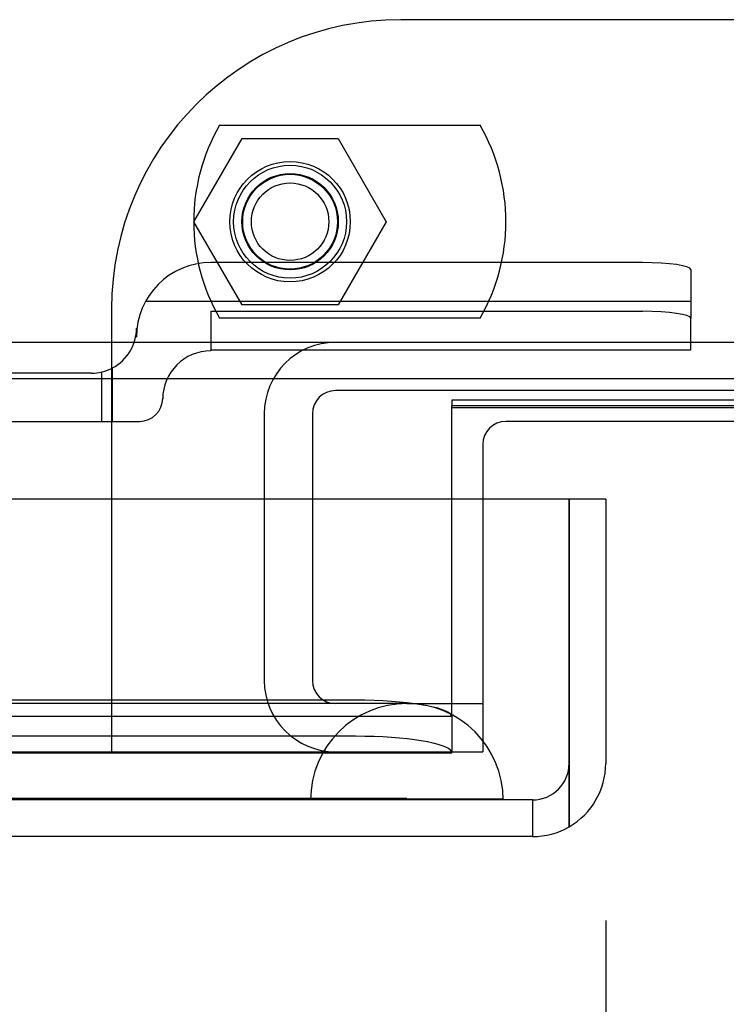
# Model space of a CAD drawing. Header units: inches. Extents: x 1 to 359, y -2 to 239.
# Tile 65 of 82: x 106.88 to 108.71, y 206.14 to 208.69. Entities that reach past the tile are written whole.
import ezdxf
from ezdxf.enums import TextEntityAlignment as Align
from ezdxf.lldxf.tags import DXFTag

# ---------------------------------------------------------------- set-up
doc = ezdxf.new("R2010")
doc.units = ezdxf.units.IN
doc.header["$MEASUREMENT"] = 0
for name, color, linetype in [('COM70098', 7, 'Continuous'), ('COM70220', 7, 'Continuous'), ('COM70739-9', 7, 'Continuous'), ('COM70838', 7, 'Continuous'), ('COM71195-6', 7, 'Continuous'), ('COM71298-1', 7, 'Continuous'), ('COM71299-1', 7, 'Continuous'), ('Default', 7, 'Continuous'), ('GSK87756', 7, 'Continuous'), ('NTS86070', 7, 'Continuous'), ('SCC180005', 7, 'Continuous')]:
    doc.layers.add(name, color=color, linetype=linetype)
doc.styles.add('SEACAD_Times_New_Roman', font='times.ttf')
tags = doc.linetypes.add('HIDDEN2', pattern=[0.1875, 0.125, -0.0625]).pattern_tags.tags
tags[6:7] = [DXFTag(74, 4), DXFTag(75, 0), DXFTag(340, '0'), DXFTag(46, 0.0), DXFTag(50, 0.0), DXFTag(44, 0.0), DXFTag(45, 0.0)]
tags[4:5] = [DXFTag(74, 4), DXFTag(75, 0), DXFTag(340, '0'), DXFTag(46, 0.0), DXFTag(50, 0.0), DXFTag(44, 0.0), DXFTag(45, 0.0)]
doc.dimstyles.new('HAMMOND_(STH_-_300x200)', dxfattribs={"dimtxt": 1.5, "dimasz": 1.875, "dimexe": 0.75, "dimexo": 0.75, "dimgap": 0.375, "dimtad": 0, "dimtih": 1, "dimtoh": 1, "dimzin": 0, "dimdsep": 46, "dimtxsty": 'SEACAD_Times_New_Roman', "dimblk1": '_SE_FILLED', "dimblk2": '_SE_FILLED', "dimsah": 1, "dimcen": 0.75, "dimadec": 0, "dimazin": 0, "dimtfac": 0.8, "dimtofl": 0, "dimtmove": 0, "dimatfit": 3, "dimfxl": 1, "dimtolj": 1, "dimtzin": 0, "dimarcsym": 0})

# ---------------------------------------------------------------- blocks, each defined once
blk = doc.blocks.new('SE3')
at = {"layer": 'COM70098', "color": 7, "linetype": 'HIDDEN2'}
for p, q in [((111.3664, 208.692), (107.8664, 208.692)), ((107.1164, 207.942), (107.1164, 206.793)), ((108.0794, 207.448), (108.0794, 206.793)), ((107.1164, 206.793), (108.0794, 206.793))]:
    blk.add_line(p, q, dxfattribs=at)
at = {"layer": 'COM70098', "color": 7, "linetype": 'Continuous'}
for p, q in [((111.0934, 207.65), (108.1394, 207.65)), ((108.0794, 207.59), (108.0794, 207.448))]:
    blk.add_line(p, q, dxfattribs=at)
at = {"layer": 'COM70098', "color": 7, "linetype": 'HIDDEN2'}
blk.add_circle((107.5794, 208.168), 0.1562, dxfattribs=at)
blk.add_arc((107.8664, 207.942), 0.75, 90, 180, dxfattribs=at)
at = {"layer": 'COM70098', "color": 7, "linetype": 'Continuous'}
blk.add_arc((108.1394, 207.59), 0.06, 90, 180, dxfattribs=at)
at = {"layer": 'COM70220', "color": 7, "linetype": 'HIDDEN2'}
for p, q in [((107.6324, 206.918), (87.1644, 206.918)), ((107.8824, 206.918), (107.6324, 206.918)), ((107.6324, 206.672), (87.1644, 206.672)), ((107.6324, 206.67), (87.1644, 206.67)), ((107.8824, 206.672), (107.6324, 206.672)), ((108.1314, 206.67), (107.6324, 206.67)), ((107.6334, 206.67), (107.8824, 206.672)), ((107.6334, 206.669), (107.6334, 206.67)), ((107.8824, 206.672), (108.1314, 206.67)), ((108.1314, 206.67), (108.1314, 206.669)), ((107.6324, 206.669), (87.1644, 206.669)), ((108.1314, 206.669), (107.6324, 206.669))]:
    blk.add_line(p, q, dxfattribs=at)
blk.add_arc((107.8824, 206.668), 0.25, 0, 180, dxfattribs=at)
at = {"layer": 'COM70739-9', "color": 7, "linetype": 'HIDDEN2'}
for p, q in [((111.5354, 207.73), (107.6974, 207.73)), ((107.5124, 207.67), (107.5124, 206.978)), ((107.6374, 207.67), (107.6374, 206.978)), ((107.8824, 206.918), (108.0794, 206.918))]:
    blk.add_line(p, q, dxfattribs=at)
for centre, radius, start, end in [((107.6974, 207.67), 0.185, 90, 180), ((107.6974, 207.67), 0.06, 90, 180), ((107.6974, 206.978), 0.185, 180, 270), ((107.6974, 206.978), 0.06, 180, 270)]:
    blk.add_arc(centre, radius, start, end, dxfattribs=at)
at = {"layer": 'COM70838', "color": 7, "linetype": 'HIDDEN2'}
for p, q in [((108.4939, 208.0619), (107.3739, 208.0619)), ((108.6189, 208.0437), (108.6189, 207.9174)), ((107.2048, 207.9619), (108.6189, 207.9619)), ((107.3739, 207.9356), (108.4939, 207.9356)), ((107.3739, 207.9356), (107.3739, 207.833)), ((108.6189, 207.8356), (108.6189, 207.9174)), ((107.1809, 207.8689), (107.1809, 207.892)), ((107.3739, 207.8356), (108.6189, 207.8356)), ((107.0639, 207.775), (106.4055, 207.775)), ((107.0913, 207.65), (107.0913, 207.7782)), ((107.1189, 207.65), (107.1189, 207.7887)), ((107.2489, 207.71), (107.2489, 207.708)), ((106.4055, 207.65), (107.1189, 207.65)), ((107.1189, 207.65), (107.1889, 207.65))]:
    blk.add_line(p, q, dxfattribs=at)
for centre, radius, start, end in [((107.3739, 207.8689), 0.193, 90, 180), ((107.0639, 207.892), 0.117, 298.0398, 0), ((107.3739, 207.708), 0.125, 90, 180), ((107.0639, 207.892), 0.117, 270, 298.0398), ((107.1889, 207.71), 0.06, 270, 0)]:
    blk.add_arc(centre, radius, start, end, dxfattribs=at)
for centre, major_axis, start_param, end_param in [((108.4939, 208.0437), (-0.125, 0), 3.141593, 4.712389), ((108.4939, 207.9174), (0.125, 0), 0, 1.570796)]:
    blk.add_ellipse(centre, major_axis=major_axis, ratio=0.145455, start_param=start_param, end_param=end_param, dxfattribs=at)
at = {"layer": 'COM71195-6', "color": 7, "linetype": 'Continuous'}
for p, q in [((108.3033, 207.448), (86.4935, 207.448)), ((108.3033, 206.763), (108.3033, 207.448)), ((108.3984, 207.448), (108.3034, 207.448)), ((108.3034, 207.448), (108.3034, 206.763)), ((108.3984, 207.448), (108.3984, 206.763)), ((108.3033, 206.763), (108.3033, 206.5984)), ((108.3034, 206.5984), (108.3034, 206.763)), ((108.2084, 206.573), (86.5884, 206.573))]:
    blk.add_line(p, q, dxfattribs=at)
at = {"layer": 'COM71195-6', "color": 7, "linetype": 'HIDDEN2'}
for q in [(86.5884, 206.668), (108.2084, 206.573)]:
    blk.add_line((108.2084, 206.668), q, dxfattribs=at)
blk.add_arc((108.2084, 206.763), 0.095, 270, 0, dxfattribs=at)
at = {"layer": 'COM71195-6', "color": 7, "linetype": 'Continuous'}
for start, end in [(300, 0), (270, 300)]:
    blk.add_arc((108.2084, 206.763), 0.19, start, end, dxfattribs=at)
at = {"layer": 'COM71195-6', "color": 7, "linetype": 'HIDDEN2'}
blk.add_ellipse((108.2084, 206.763), major_axis=(0, 0.095), ratio=0.999171, start_param=3.141593, end_param=4.712389, dxfattribs=at)
at = {"layer": 'COM71195-6', "color": 7, "linetype": 'Continuous'}
blk.add_ellipse((108.2084, 206.763), major_axis=(0, 0.19), ratio=0.999171, start_param=3.141593, end_param=3.665191, dxfattribs=at)
at = {"layer": 'COM71298-1', "color": 7, "linetype": 'HIDDEN2'}
for p, q in [((133.5514, 207.855), (85.6814, 207.855)), ((107.9994, 206.9337), (107.9994, 207.448)), ((107.7494, 206.9268), (87.2114, 206.9268)), ((107.9994, 206.8866), (107.9994, 206.9337)), ((86.9617, 206.8857), (107.9991, 206.8857)), ((107.9988, 206.8864), (107.9991, 206.8865)), ((107.9994, 206.8866), (107.9994, 206.7908)), ((107.7494, 206.8332), (87.2114, 206.8332)), ((86.9614, 206.7907), (107.9994, 206.7907)), ((107.9994, 206.7908), (107.9988, 206.7928)), ((107.9994, 206.7907), (107.9994, 206.7908))]:
    blk.add_line(p, q, dxfattribs=at)
at = {"layer": 'COM71298-1', "color": 7, "linetype": 'Continuous'}
for p, q in [((133.5514, 207.76), (85.6814, 207.76)), ((107.9994, 207.448), (107.9994, 207.6912)), ((107.9994, 207.6912), (111.2334, 207.6912))]:
    blk.add_line(p, q, dxfattribs=at)
at = {"layer": 'COM71298-1', "color": 7, "linetype": 'HIDDEN2'}
for centre, major_axis, start_param, end_param in [((107.7494, 206.8833), (-0.25, 0), 3.211698, 4.712389), ((107.7494, 206.7898), (0.25, 0), 0.070105, 1.570796)]:
    blk.add_ellipse(centre, major_axis=major_axis, ratio=0.173648, start_param=start_param, end_param=end_param, dxfattribs=at)
at = {"layer": 'COM71299-1', "color": 7, "linetype": 'HIDDEN2'}
for p, q in [((107.9994, 207.7047), (107.9994, 207.6912)), ((111.2334, 207.7047), (107.9994, 207.7047)), ((111.2334, 207.6848), (107.9994, 207.6848)), ((86.9614, 206.793), (107.1164, 206.793))]:
    blk.add_line(p, q, dxfattribs=at)
at = {"layer": 'GSK87756', "color": 7, "linetype": 'HIDDEN2'}
blk.add_circle((107.5794, 208.168), 0.125, dxfattribs=at)
at = {"layer": 'NTS86070', "color": 7, "linetype": 'HIDDEN2'}
for p, q in [((107.3964, 208.418), (108.0724, 208.418)), ((108.0724, 207.918), (107.3964, 207.918))]:
    blk.add_line(p, q, dxfattribs=at)
for radius in [0.1465, 0.125, 0.1005]:
    blk.add_circle((107.5794, 208.168), radius, dxfattribs=at)
for centre, start, end in [((107.8294, 208.168), 150, 210), ((107.6394, 208.168), 330, 30)]:
    blk.add_arc(centre, 0.5, start, end, dxfattribs=at)
at = {"layer": 'SCC180005', "color": 7, "linetype": 'HIDDEN2'}
for p, q in [((107.33, 208.168), (107.4547, 208.384)), ((107.4547, 208.384), (107.7041, 208.384)), ((107.7041, 208.384), (107.8288, 208.168)), ((107.4547, 207.952), (107.33, 208.168)), ((107.8288, 208.168), (107.7041, 207.952)), ((107.7041, 207.952), (107.4547, 207.952))]:
    blk.add_line(p, q, dxfattribs=at)
blk.add_circle((107.5794, 208.168), 0.123, dxfattribs=at)
blk = doc.blocks.new('DMBLK26')
at = {"layer": 'Default', "linetype": 'Continuous', "transparency": 16777216}
for points in [[(88.2734, 201.7735), (88.2734, 202.3985), (86.3984, 202.086)], [(106.5234, 201.7735), (108.3984, 202.086), (106.5234, 202.3985)]]:
    blk.add_hatch(color=7, dxfattribs=at).paths.add_polyline_path(points)
at = {"layer": 'Default', "color": 7, "linetype": 'Continuous', "transparency": 16777216}
for p, q in [((108.3984, 206.3555), (108.3984, 201.336)), ((86.3984, 206.303), (86.3984, 201.336)), ((86.3984, 202.086), (94.3142, 202.086)), ((100.4827, 202.086), (108.3984, 202.086))]:
    blk.add_line(p, q, dxfattribs=at)
at = {"layer": 'Default', "color": 7, "linetype": 'Continuous', "transparency": 16777216, "style": 'SEACAD_Times_New_Roman'}
for s, p in [('22.00', (94.8392, 202.836)), ('DOO', (94.9991, 200.586))]:
    blk.add_text(s, height=1.5, dxfattribs=at).set_placement(p, align=Align.TOP_LEFT)
blk = doc.blocks.new('_SE_FILLED')
at = {"color": 0}
blk.add_line((0, 0), (-1, 0), dxfattribs=at)
blk.add_solid([(0, 0), (-1, -0.1665), (-1, 0.1665), (0, 0)], dxfattribs=at)

msp = doc.modelspace()

# ---------------------------------------------------------------- block references
at = {"layer": 'Default'}
msp.add_blockref('SE3', (0, 0), dxfattribs=at)

# ---------------------------------------------------------------- dimensions: what is measured, and where the dimension line sits
at = {"layer": 'Default', "color": 7, "linetype": 'Continuous'}
dim = msp.add_linear_dim(base=(86.3984, 202.086), p1=(86.3984, 207.053), p2=(108.3984, 207.1055), angle=0.1367, text='\\A1;<>\\PDOO', dimstyle='HAMMOND_(STH_-_300x200)', dxfattribs=at)
dim.commit()
dim.dimension.update_dxf_attribs({"geometry": 'DMBLK26', "text_midpoint": (97.3984, 202.086), "dimtype": 161})

doc.saveas('drawing.dxf')
